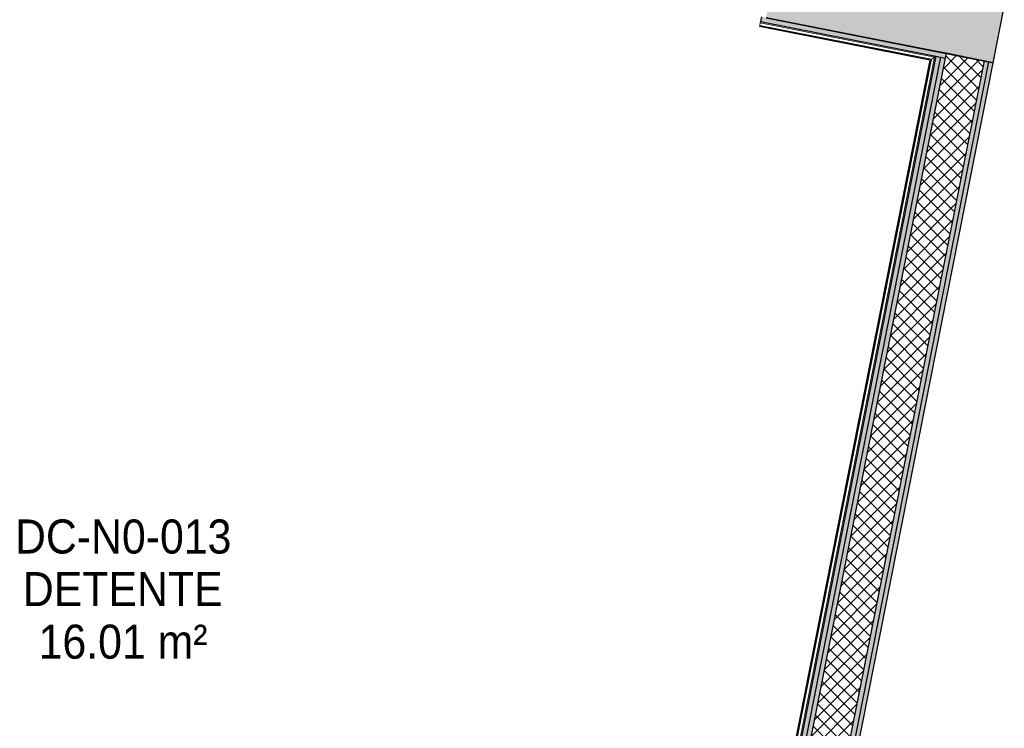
# Model space of a CAD drawing. Header units: millimetres. Extents: x 1909 to 61055, y -36590 to 14615.
# Tile 35 of 49: x 41502 to 44105, y -29180 to -27309. Entities that reach past the tile are written whole.
import ezdxf

# ---------------------------------------------------------------- set-up
doc = ezdxf.new("R2010")
doc.units = ezdxf.units.MM
for name, color, linetype, lineweight in [('A-AREA-IDEN', 7, 'Continuous', 30), ('A-FLOR-HRAL', 7, 'Continuous', 18), ('A-WALL', 7, 'Continuous', 25), ('A-WALL-PATT', 7, 'Continuous', 25), ('I-WALL', 7, 'Continuous', 25)]:
    doc.layers.add(name, color=color, linetype=linetype, lineweight=lineweight)
doc.styles.add('Arial_1', font='arial.ttf', dxfattribs={"width": 0.9, "height": 90})

# ---------------------------------------------------------------- blocks, each defined once
blk = doc.blocks.new('Garde-corps - Garde-corps-513303-2021_015_1111_DCE_1_50_N0 FINI_SSI_CMSI')
at = {"layer": 'A-FLOR-HRAL'}
for p, q in [((3799.8, -27325.1), (3799.5, -27326.7)), ((3799.5, -27326.7), (4250, -27415.8)), ((3799.8, -27325.1), (3800.1, -27323.4)), ((3799.8, -27325.1), (4251.9, -27414.5)), ((3800.1, -27323.4), (3801.5, -27316.4)), ((3800.1, -27323.4), (4254, -27413.1)), ((3802.1, -27313.4), (3801.5, -27316.4)), ((3801.5, -27316.4), (4262.4, -27407.5)), ((4262.4, -27407.5), (3579.8, -30857.7)), ((4254, -27413.1), (4262.4, -27407.5)), ((4250, -27415.8), (3569.5, -30855.6)), ((4251.9, -27414.5), (3571.1, -30856)), ((4254, -27413.1), (3572.8, -30856.3)), ((3569.5, -30855.6), (3571.1, -30856)), ((3572.8, -30856.3), (3571.1, -30856)), ((3579.8, -30857.7), (3572.8, -30856.3)), ((3579.8, -30857.7), (3582.8, -30858.3))]:
    blk.add_line(p, q, dxfattribs=at)
for points, knots in [([(4262.4, -27407.5), (4262.4, -27407.5), (4262.4, -27407.5), (4262.6, -27407.4), (4262.8, -27407.2), (4263, -27407.1), (4263.2, -27407), (4263.4, -27406.8), (4263.7, -27406.6), (4264.1, -27406.4), (4264.3, -27406.2), (4264.6, -27406), (4265.1, -27405.7), (4265.6, -27405.4), (4265.9, -27405.2)], [0, 0, 0, 0, 0.166667, 0.25, 0.333333, 0.416667, 0.458333, 0.5, 0.583333, 0.666667, 0.708333, 0.75, 0.833333, 1, 1, 1, 1]), ([(4250, -27415.8), (4250, -27415.8), (4250, -27415.8), (4250.2, -27415.7), (4250.4, -27415.6), (4250.6, -27415.4), (4250.7, -27415.3), (4250.9, -27415.2), (4251, -27415.1), (4251.2, -27415), (4251.3, -27414.9), (4251.5, -27414.8), (4251.6, -27414.7), (4251.8, -27414.6), (4251.9, -27414.6), (4251.9, -27414.5)], [0.1, 0.1, 0.1, 0.1, 0.2, 0.3, 0.4, 0.475, 0.55, 0.6, 0.65, 0.7, 0.75, 0.8, 0.85, 0.9, 1, 1, 1, 1])]:
    blk.add_open_spline(points, degree=3, knots=knots, dxfattribs=at)
blk = doc.blocks.new('B02_ARC_rvt-1-2021_015_1111_DCE_1_50_N0 FINI_SSI_CMSI')
at = {"layer": 'A-WALL-PATT', "true_color": 0xdadada}
h = blk.add_hatch(color=254, dxfattribs=at)
h.paths.add_polyline_path([(4290.4, -27410), (4292.8, -27397.3), (3804.5, -27301.2), (3802.1, -27313.4), (4278.1, -27407.6)])
h.paths.add_polyline_path([(2816.2, -27118.4), (2818.6, -27106.1), (2231.4, -26990), (2229.1, -27002.2), (2806.4, -27116.4)])
at = {"layer": 'A-WALL-PATT', "lineweight": 18}
h = blk.add_hatch(dxfattribs=at)
h.set_pattern_fill('FP_1', color=256, style=0, pattern_type=2)
h.set_pattern_definition([(45, (0, 0), (-17.67767, 17.67767), []), (135, (0, 0), (-17.67767, -17.67767), [])])
h.paths.add_polyline_path([(3545.1, -31703.3), (4393, -27417.1), (4292.8, -27397.8), (3445.1, -31683.1), (3495.1, -31693.2)])
at = {"layer": 'A-WALL-PATT', "lineweight": 5, "true_color": 0xdadada}
for points in [[(3463.9, -31523.7), (4278.1, -27407.6), (4265.9, -27405.2), (3451.6, -31521.2), (3457.8, -31522.5)], [(3476.1, -31526.2), (4290.4, -27410), (4278.1, -27407.6), (3463.9, -31523.7), (3470, -31524.9)], [(3588.4, -31548.8), (4405.2, -27419.6), (4393, -27417.1), (3576.1, -31546.3), (3582.3, -31547.6)]]:
    blk.add_hatch(color=254, dxfattribs=at).paths.add_polyline_path(points)
at = {"layer": 'A-WALL-PATT', "true_color": 0xdadada}
blk.add_hatch(color=254, dxfattribs=at).paths.add_polyline_path([(3600.6, -31551.3), (4417.5, -27422), (4405.2, -27419.6), (3588.4, -31548.8), (3594.5, -31550.1)])
at = {"layer": 'A-WALL'}
for p, q in [((3804.5, -27301.2), (3802.1, -27313.4)), ((4268.3, -27392.9), (3816.8, -27303.6)), ((3802.1, -27313.4), (4265.9, -27405.2)), ((4278.1, -27407.6), (3463.9, -31523.7)), ((4290.4, -27410), (3476.1, -31526.2)), ((4265.9, -27405.2), (4278.1, -27407.6)), ((4278.1, -27407.6), (4290.4, -27410)), ((4292.8, -27397.8), (4290.4, -27410)), ((4292.8, -27397.8), (4290.4, -27410)), ((4292.9, -27397.3), (4292.8, -27397.8)), ((4292.9, -27397.3), (4292.8, -27397.8)), ((4393, -27417.1), (3576.1, -31546.3)), ((4405.2, -27419.6), (3588.4, -31548.8))]:
    blk.add_line(p, q, dxfattribs=at)
at = {"layer": 'I-WALL'}
for p, q in [((4265.9, -27405.2), (3451.6, -31521.2)), ((4268.4, -27392.5), (4268.3, -27392.9)), ((4292.9, -27397.3), (4268.4, -27392.5)), ((4417.5, -27422), (4292.9, -27397.3)), ((3600.6, -31551.3), (4417.5, -27422))]:
    blk.add_line(p, q, dxfattribs=at)
at = {"layer": 'A-FLOR-HRAL', "lineweight": 18}
blk.add_blockref('Garde-corps - Garde-corps-513303-2021_015_1111_DCE_1_50_N0 FINI_SSI_CMSI', (0, 0), dxfattribs=at)
blk = doc.blocks.new('B02_DC_STR_rvt-1-2021_015_1111_DCE_1_50_N0 FINI_SSI_CMSI')
at = {"layer": 'A-WALL-PATT', "true_color": 0x787878}
h = blk.add_hatch(color=8, dxfattribs=at)
h.paths.add_polyline_path([(4417.5, -27422), (4446.6, -27274.8), (3845.9, -27156.1), (3816.8, -27303.3), (4299.5, -27398.7)])
h.paths.add_polyline_path([(2806.4, -27103.6), (2835.5, -26956.4), (2259.6, -26842.6), (2231.4, -26990), (2661.2, -27074.9)])
at = {"layer": 'I-WALL'}
for p, q in [((4417.5, -27422), (4446.6, -27274.8)), ((3816.8, -27303.3), (4417.5, -27422))]:
    blk.add_line(p, q, dxfattribs=at)

msp = doc.modelspace()

# ---------------------------------------------------------------- block references
at = {"lineweight": 5}
for name in ['B02_DC_STR_rvt-1-2021_015_1111_DCE_1_50_N0 FINI_SSI_CMSI', 'B02_ARC_rvt-1-2021_015_1111_DCE_1_50_N0 FINI_SSI_CMSI']:
    msp.add_blockref(name, (39658.7, 0), dxfattribs=at)

# ---------------------------------------------------------------- texts
at = {"layer": 'A-AREA-IDEN', "color": 8, "true_color": 0x808080, "char_height": 90, "attachment_point": 1, "style": 'Arial_1'}
for s, insert, width in [('DC-N0-013', (41489.7, -28628.8), 681.835), ('DETENTE', (41510.5, -28767.7), 631.329), ('16.01 m²', (41552.2, -28906.6), 530.316)]:
    msp.add_mtext(s, dxfattribs=dict(at, insert=insert, width=width))

doc.saveas('drawing.dxf')
